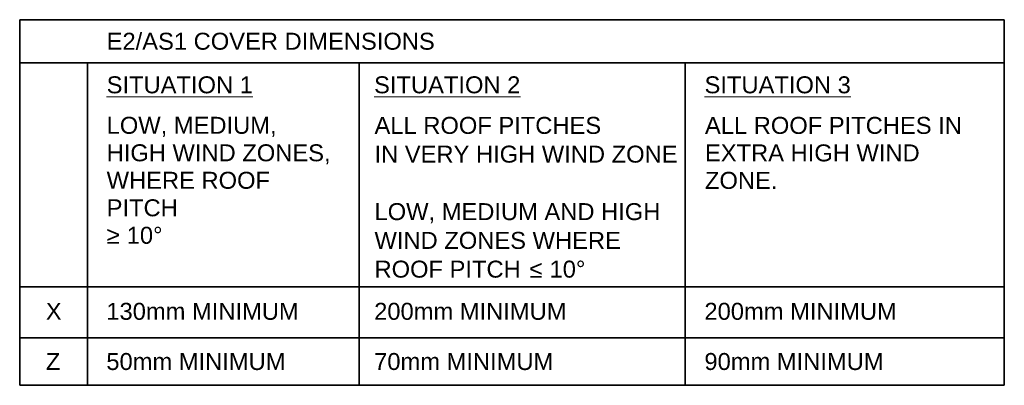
# Model space of a CAD drawing. Header units: millimetres. Extents: x -1148 to 860, y 2425 to 9080.
# Tile 1 of 2: x 280 to 860, y 2425 to 2640. Entities that reach past the tile are written whole.
import ezdxf

# ---------------------------------------------------------------- set-up
doc = ezdxf.new("R2010")
doc.units = ezdxf.units.MM
doc.layers.add('A-DETL-MEDM', color=33, linetype='Continuous', lineweight=35)
doc.layers.add('G-ANNO-TEXT', color=231, linetype='Continuous', lineweight=9)
doc.styles.add('Arial', font='arial.ttf', dxfattribs={"height": 10})

msp = doc.modelspace()

# ---------------------------------------------------------------- linework, layer by layer
at = {"layer": 'A-DETL-MEDM'}
for p, q in [((279.65, 2640.09), (859.65, 2640.09)), ((279.65, 2424.59), (279.65, 2640.09)), ((279.65, 2640.09), (859.65, 2640.09)), ((279.65, 2614.59), (279.65, 2640.09)), ((859.65, 2640.09), (859.65, 2424.59)), ((859.65, 2640.09), (859.65, 2614.59)), ((859.65, 2614.59), (279.65, 2614.59)), ((319.65, 2614.59), (279.65, 2614.59)), ((279.65, 2614.59), (279.65, 2424.59)), ((319.65, 2614.59), (319.65, 2482.59)), ((859.65, 2614.59), (319.65, 2614.59)), ((319.65, 2614.59), (319.65, 2424.59)), ((479.65, 2614.59), (319.65, 2614.59)), ((319.65, 2424.59), (319.65, 2614.59)), ((479.65, 2424.59), (479.65, 2614.59)), ((479.65, 2614.59), (671.65, 2614.59)), ((479.65, 2424.59), (479.65, 2614.59)), ((671.65, 2614.59), (671.65, 2424.59)), ((859.65, 2482.59), (859.65, 2614.59)), ((859.65, 2482.59), (279.65, 2482.59)), ((279.65, 2482.59), (279.65, 2452.59)), ((319.65, 2482.59), (859.65, 2482.59)), ((859.65, 2452.59), (859.65, 2482.59)), ((279.65, 2452.59), (859.65, 2452.59)), ((859.65, 2424.59), (279.65, 2424.59)), ((279.65, 2424.59), (319.65, 2424.59)), ((319.65, 2424.59), (479.65, 2424.59)), ((671.65, 2424.59), (479.65, 2424.59))]:
    msp.add_line(p, q, dxfattribs=at)

# ---------------------------------------------------------------- texts
at = {"layer": 'G-ANNO-TEXT', "color": 7, "char_height": 10, "attachment_point": 1, "style": 'Arial'}
for s, insert, width in [('E2/AS1 COVER DIMENSIONS', (330.88, 2632.4), 238.9029), ('\\LSITUATION 1', (330.88, 2606.71), 106.2236), ('\\LSITUATION 2', (488.42, 2606.71), 106.2236), ('\\LSITUATION 3', (683.08, 2606.71), 106.2236), ('LOW, MEDIUM,', (330.88, 2582.84), 123.4599), ('ALL ROOF PITCHES', (488.67, 2582.79), 164.7468), ('ALL ROOF PITCHES IN', (683.32, 2582.79), 186.7932), ('HIGH WIND ZONES,', (330.88, 2566.64), 163.1434), ('IN VERY HIGH WIND ZONE', (488.67, 2565.85), 220.4641), ('EXTRA HIGH WIND ', (683.32, 2566.59), 161.54), ('WHERE ROOF ', (330.88, 2550.43), 123.8607), ('ZONE.', (683.32, 2550.38), 52.5105), ('PITCH', (330.88, 2534.22), 51.7088), ('LOW, MEDIUM AND HIGH', (488.67, 2531.96), 207.6371), ('≥', (330.88, 2518.02), 9.6202), (' 10°', (338.82, 2518.02), 30.865), ('WIND ZONES WHERE', (488.67, 2515.01), 180.3797), ('ROOF PITCH ', (488.67, 2498.07), 110.6329), ('≤', (579.95, 2498.07), 9.6203), (' 10°', (587.89, 2498.07), 30.865), ('X', (295.04, 2473.21), 11.6245), ('130mm MINIMUM', (330.69, 2473.21), 139.0928), ('200mm MINIMUM', (488.45, 2473.21), 139.0928), ('200mm MINIMUM', (683, 2473.21), 139.0928), ('Z', (295.04, 2443.63), 10.4219), ('50mm MINIMUM', (330.69, 2443.63), 129.4725), ('70mm MINIMUM', (488.45, 2443.63), 129.4725), ('90mm MINIMUM', (683, 2443.63), 129.4725)]:
    msp.add_mtext(s, dxfattribs=dict(at, insert=insert, width=width))

doc.saveas('drawing.dxf')
